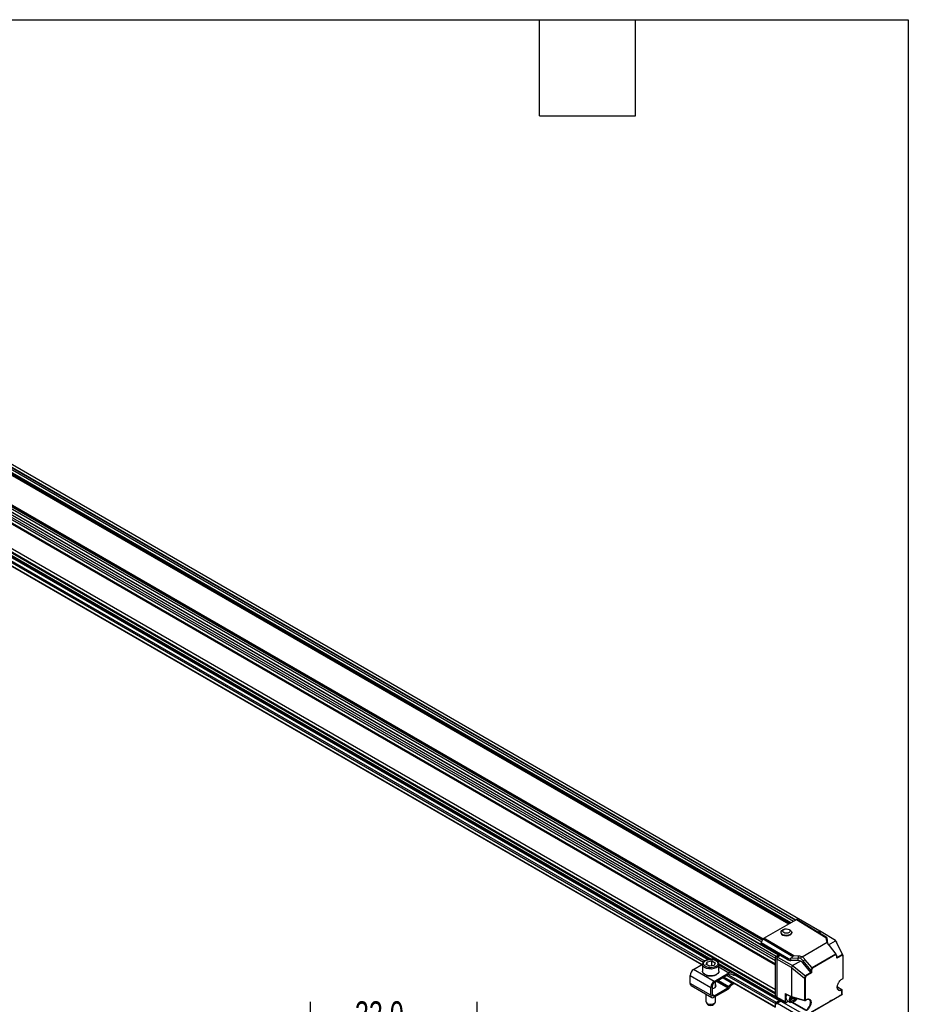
# Model space of a CAD drawing. Header units: millimetres. Extents: x 16 to 683, y 16 to 524.
# Tile 11 of 11: x 507 to 683, y 329 to 524. Entities that reach past the tile are written whole.
import ezdxf

# ---------------------------------------------------------------- set-up
doc = ezdxf.new("R2010")
doc.units = ezdxf.units.MM
doc.header["$LTSCALE"] = 2.5
doc.layers.add('DIMENSIONS', color=140, linetype='Continuous', lineweight=25)
doc.layers.add('TEXT', color=140, linetype='Continuous', lineweight=25)
doc.styles.add('SLDTEXTSTYLE0', font='TXT', dxfattribs={"width": 0.7})
doc.dimstyles.new('SLDDIMSTYLE2', dxfattribs={"dimtxt": 5.39502, "dimasz": 8.255, "dimexe": 0, "dimexo": 0.0625, "dimgap": 1.348755, "dimtad": 0, "dimtih": 1, "dimtoh": 1, "dimrnd": 1e-09, "dimzin": 4, "dimdsep": 46, "dimtxsty": 'SLDTEXTSTYLE0', "dimsah": 1, "dimcen": 0.09, "dimadec": 0, "dimazin": 1, "dimtfac": 1, "dimtmove": 0, "dimatfit": 0, "dimfxl": 0, "dimfrac": 2, "dimtolj": 1, "dimtzin": 12, "dimarcsym": 0})

# ---------------------------------------------------------------- blocks, each defined once
blk = doc.blocks.new('_D_9')
at = {"layer": 'DIMENSIONS'}
for p, q in [((564.3, 283.02), (564.3, 329.54)), ((597.32, 283.02), (597.32, 329.54)), ((564.3, 321.6), (548.43, 321.6)), ((573.11, 321.6), (571.3, 321.6)), ((571.3, 321.6), (571.3, 313.03)), ((589.14, 321.6), (590.95, 321.6)), ((590.95, 321.6), (590.95, 313.03)), ((597.32, 321.6), (613.19, 321.6)), ((571.3, 313.03), (573.11, 313.03)), ((590.95, 313.03), (589.14, 313.03))]:
    blk.add_line(p, q, dxfattribs=at)
for points in [[(564.3, 321.6), (556.05, 322.87), (556.05, 320.33)], [(597.32, 321.6), (605.57, 320.33), (605.57, 322.87)]]:
    blk.add_solid(points, dxfattribs=at)
at = {"layer": 'DIMENSIONS', "char_height": 5.292, "attachment_point": 1, "style": 'SLDTEXTSTYLE0'}
for s, insert in [('33.0', (573.11, 329.63)), ('1.30', (573.11, 319.85))]:
    blk.add_mtext(s, dxfattribs=dict(at, insert=insert))

msp = doc.modelspace()

# ---------------------------------------------------------------- linework, layer by layer
for p, q in [((378.904, 498.295), (656.307, 338.153)), ((378.904, 497.871), (656.307, 337.729)), ((378.904, 497.023), (656.307, 336.881)), ((378.999, 497.816), (656.348, 337.705)), ((378.999, 497.188), (656.348, 337.077)), ((379.061, 498.699), (656.464, 338.558)), ((378.904, 492.123), (656.307, 331.982)), ((378.904, 491.276), (656.307, 331.134)), ((378.999, 492.068), (656.348, 331.958)), ((378.999, 491.44), (656.348, 331.33)), ((388.651, 485.13), (643.602, 337.95)), ((400.592, 486.806), (656.929, 338.826)), ((656.967, 338.83), (400.678, 486.782)), ((413.919, 486.456), (659.008, 344.969)), ((413.919, 486.452), (659.004, 344.967)), ((413.947, 486.534), (659.089, 345.016)), ((414.055, 486.597), (659.198, 345.079)), ((414.202, 486.681), (659.345, 345.163)), ((659.367, 345.176), (414.225, 486.694)), ((416.909, 485.794), (659.929, 345.501)), ((417.329, 485.944), (660.269, 345.697)), ((419.626, 485.28), (665.124, 343.557)), ((388.666, 484.992), (643.368, 337.955)), ((408.436, 483.345), (653.775, 341.714)), ((408.538, 483.412), (653.829, 341.809)), ((408.685, 483.497), (653.902, 341.936)), ((653.914, 341.955), (408.708, 483.51)), ((419.054, 485.074), (660.378, 345.76)), ((389.671, 482.435), (641.782, 336.895)), ((389.728, 482.467), (641.838, 336.927)), ((390.272, 482.782), (642.083, 337.414)), ((390.544, 482.939), (642.277, 337.616)), ((391.762, 482.942), (642.992, 337.91)), ((391.824, 483.063), (643.208, 337.942)), ((408.391, 482.979), (653.605, 341.42)), ((654.044, 342.104), (660.472, 345.814)), ((660.472, 345.814), (666.331, 342.264)), ((666.361, 342.327), (660.588, 345.826)), ((660.588, 345.826), (661.016, 345.578)), ((661.016, 345.578), (664.824, 343.272)), ((657.425, 343.306), (657.424, 343.244)), ((657.976, 343.867), (657.762, 343.752)), ((659.218, 343.73), (659.008, 343.851)), ((659.54, 343.212), (659.541, 343.274)), ((664.729, 343.329), (665.124, 343.557)), ((664.778, 343.299), (665.091, 343.48)), ((664.824, 343.272), (666.383, 342.326)), ((665.397, 343.401), (664.994, 343.168)), ((665.313, 343.352), (665.091, 343.48)), ((665.124, 343.557), (665.237, 343.396)), ((668.232, 341.647), (665.397, 343.401)), ((653.46, 341.105), (657.268, 338.799)), ((653.46, 340.854), (653.46, 341.105)), ((653.5, 341.239), (653.929, 341.982)), ((657.308, 338.933), (653.5, 341.239)), ((653.929, 341.982), (659.783, 338.534)), ((659.985, 338.604), (654.044, 342.104)), ((661.609, 338.452), (666.562, 341.311)), ((666.331, 342.264), (666.37, 341.774)), ((666.506, 342.245), (666.361, 342.327)), ((666.37, 341.774), (666.555, 341.515)), ((666.506, 342.245), (666.499, 342.251)), ((666.506, 342.245), (666.555, 341.515)), ((666.849, 340.804), (668.246, 341.611)), ((668.246, 341.611), (668.232, 341.647)), ((668.393, 341.422), (668.232, 341.647)), ((668.246, 341.611), (669.572, 338.875)), ((668.393, 341.422), (668.427, 341.359)), ((669.745, 338.637), (668.427, 341.359)), ((666.928, 340.694), (668.282, 338.992)), ((642.646, 336.953), (642.845, 337.466)), ((642.845, 337.466), (643.714, 337.623)), ((642.845, 336.848), (642.845, 337.466)), ((643.714, 337.623), (644.384, 337.268)), ((643.714, 336.681), (643.714, 337.623)), ((644.384, 337.268), (644.185, 336.755)), ((645.07, 337.102), (656.307, 330.616)), ((645.131, 336.957), (645.089, 337.122)), ((656.307, 338.153), (656.464, 338.558)), ((656.307, 337.729), (656.307, 338.153)), ((656.348, 337.706), (656.307, 337.729)), ((656.348, 338.135), (656.497, 338.518)), ((656.58, 338.001), (656.348, 338.135)), ((656.348, 337.706), (656.348, 338.135)), ((656.348, 336.952), (656.348, 337.706)), ((656.464, 338.558), (656.929, 338.826)), ((656.497, 338.518), (656.983, 338.799)), ((656.729, 338.384), (656.497, 338.518)), ((656.735, 338.4), (656.578, 337.995)), ((659.517, 336.298), (656.578, 337.995)), ((656.578, 337.995), (656.578, 330.463)), ((657.268, 338.708), (656.735, 338.4)), ((656.735, 338.4), (659.671, 336.705)), ((656.983, 338.799), (656.996, 338.807)), ((657.218, 338.679), (656.996, 338.807)), ((657.268, 338.799), (658.624, 338.031)), ((657.268, 338.799), (657.268, 338.708)), ((658.624, 337.925), (657.268, 338.708)), ((658.919, 338.021), (657.308, 338.933)), ((658.624, 338.031), (658.624, 337.925)), ((659.548, 338.231), (659.38, 338.145)), ((659.38, 337.728), (659.38, 338.145)), ((660.818, 337.68), (659.38, 337.728)), ((659.548, 338.231), (659.783, 338.534)), ((659.548, 338.231), (660.818, 338.203)), ((661.321, 337.613), (659.733, 336.696)), ((660.825, 338.573), (659.985, 338.604)), ((660.825, 338.573), (660.818, 338.203)), ((660.818, 337.68), (660.818, 338.203)), ((661.827, 337.616), (662.163, 337.943)), ((663.356, 335.791), (661.827, 337.616)), ((661.827, 337.616), (661.827, 337.157)), ((663.356, 335.332), (661.827, 337.157)), ((663.565, 336.269), (662.163, 337.943)), ((668.291, 338.977), (663.578, 336.256)), ((668.292, 338.891), (663.633, 336.201)), ((668.477, 338.722), (668.285, 338.988)), ((668.462, 338.655), (668.292, 338.891)), ((669.572, 338.788), (668.462, 338.147)), ((668.462, 338.147), (668.462, 338.655)), ((669.572, 338.875), (668.484, 338.247)), ((668.484, 338.223), (668.484, 338.699)), ((669.751, 338.624), (669.572, 338.875)), ((669.731, 338.566), (669.572, 338.788)), ((669.731, 334.177), (669.731, 338.566)), ((669.754, 334.209), (669.754, 338.609)), ((640.116, 335.933), (641.9, 336.963)), ((644.195, 333.578), (640.116, 335.933)), ((641.9, 336.953), (641.9, 335.603)), ((643.317, 336.597), (642.646, 336.953)), ((643.714, 336.681), (643.3, 336.606)), ((644.185, 336.755), (643.317, 336.597)), ((643.73, 336.672), (643.714, 336.681)), ((644.195, 333.578), (647.132, 335.273)), ((645.131, 335.603), (645.131, 336.953)), ((645.131, 336.938), (656.387, 330.44)), ((647.656, 335.355), (645.131, 336.813)), ((645.131, 336.428), (647.132, 335.273)), ((647.656, 335.355), (648.196, 335.144)), ((648.196, 335.144), (648.021, 334.802)), ((656.307, 336.881), (656.348, 336.952)), ((656.307, 331.982), (656.307, 336.881)), ((656.348, 331.958), (656.348, 336.952)), ((659.671, 336.705), (659.517, 336.298)), ((659.517, 336.298), (659.552, 336.236)), ((659.552, 336.236), (662.104, 334.226)), ((659.552, 330.519), (659.552, 336.236)), ((659.733, 336.696), (659.671, 336.705)), ((659.733, 336.696), (662.298, 334.675)), ((663.388, 335.305), (662.298, 334.675)), ((663.463, 335.261), (662.353, 334.62)), ((663.356, 335.332), (663.356, 335.791)), ((663.373, 335.778), (663.565, 336.269)), ((663.633, 336.201), (663.463, 335.77)), ((663.463, 335.77), (663.463, 335.261)), ((639.436, 334.755), (643.515, 332.4)), ((639.436, 333.185), (639.436, 334.755)), ((643.515, 330.83), (639.436, 333.185)), ((647.132, 334.959), (644.195, 333.264)), ((644.457, 332.436), (644.457, 333.415)), ((644.697, 333.554), (646.874, 332.297)), ((647.043, 332.464), (644.927, 333.686)), ((645.052, 333.758), (647.113, 332.569)), ((645.97, 334.288), (647.792, 333.236)), ((646.133, 334.382), (656.347, 328.486)), ((646.19, 334.415), (656.307, 328.574)), ((646.734, 334.729), (656.307, 329.202)), ((647.006, 334.886), (656.443, 329.438)), ((648.021, 334.802), (647.481, 335.014)), ((647.792, 333.236), (647.956, 333.33)), ((648.057, 333.272), (648.057, 333.075)), ((648.162, 334.766), (648.329, 335.091)), ((648.225, 334.889), (657.055, 329.791)), ((648.287, 335.01), (657.123, 329.909)), ((662.104, 334.226), (662.104, 329.818)), ((662.118, 334.218), (662.298, 334.675)), ((662.353, 334.62), (662.194, 334.215)), ((662.194, 334.215), (662.194, 329.826)), ((669.482, 334.008), (669.715, 334.142)), ((669.498, 334.043), (669.731, 334.177)), ((639.635, 332.744), (643.714, 330.389)), ((643.515, 330.83), (643.515, 332.4)), ((643.787, 332.557), (643.787, 330.987)), ((644.195, 330.751), (646.874, 332.297)), ((646.874, 331.983), (644.195, 330.437)), ((644.537, 332.557), (644.457, 332.677)), ((647.113, 332.569), (647.043, 332.464)), ((647.283, 332.421), (647.213, 332.317)), ((648.057, 333.075), (647.792, 332.922)), ((656.348, 331.958), (656.307, 331.982)), ((656.348, 331.205), (656.348, 331.958)), ((658.238, 331.213), (659.552, 330.519)), ((658.238, 331.213), (658.238, 329.57)), ((668.568, 332.517), (669.446, 331.965)), ((668.601, 332.493), (669.443, 331.964)), ((669.496, 331.006), (669.496, 331.87)), ((669.518, 331.019), (669.518, 331.902)), ((642.573, 331.048), (642.573, 329.585)), ((642.655, 329.363), (642.866, 329.091)), ((644.195, 330.751), (643.787, 330.987)), ((644.165, 329.091), (644.375, 329.363)), ((644.457, 329.585), (644.457, 330.589)), ((656.307, 331.134), (656.348, 331.205)), ((656.307, 330.616), (656.307, 331.134)), ((656.348, 330.655), (656.348, 331.205)), ((656.578, 330.522), (656.348, 330.655)), ((656.416, 330.505), (656.594, 330.402)), ((656.443, 329.438), (657.055, 329.791)), ((656.452, 329.396), (657.173, 329.813)), ((656.688, 329.261), (656.452, 329.396)), ((656.578, 330.463), (658.238, 329.57)), ((656.661, 330.285), (658.321, 329.392)), ((657.395, 329.672), (656.715, 329.279)), ((656.715, 329.279), (659.892, 327.445)), ((657.123, 329.909), (657.123, 330.036)), ((657.173, 329.813), (657.173, 330.009)), ((657.395, 329.685), (657.173, 329.813)), ((657.395, 329.89), (657.395, 329.672)), ((657.395, 329.672), (662.114, 326.948)), ((658.255, 331.178), (659.567, 330.485)), ((658.926, 329.653), (658.51, 329.413)), ((658.625, 329.827), (659.332, 329.418)), ((659.509, 330.056), (659.678, 330.454)), ((659.725, 329.696), (659.509, 330.056)), ((659.52, 330.038), (659.787, 330.177)), ((662.104, 329.818), (659.552, 330.519)), ((659.571, 330.484), (662.119, 329.783)), ((662.321, 327.79), (659.598, 329.391)), ((660.195, 329.941), (659.725, 329.696)), ((662.376, 327.884), (659.767, 329.421)), ((659.787, 330.177), (659.881, 330.398)), ((660.195, 329.941), (659.787, 330.177)), ((659.871, 329.472), (659.979, 329.535)), ((660.335, 330.273), (660.195, 329.941)), ((662.178, 329.791), (662.411, 329.926)), ((662.194, 329.826), (662.427, 329.961)), ((662.429, 326.926), (669.496, 331.006)), ((663.487, 327.537), (666.951, 329.537)), ((667.354, 329.769), (667.115, 329.631)), ((667.518, 329.864), (668.451, 330.403)), ((668.464, 330.41), (668.464, 330.41)), ((668.467, 330.411), (668.504, 330.433)), ((668.467, 330.411), (668.467, 330.411)), ((668.504, 330.433), (668.504, 330.433)), ((668.52, 330.442), (669.037, 330.741)), ((669.126, 330.792), (669.42, 330.962)), ((669.424, 330.964), (669.497, 331.006)), ((656.307, 328.574), (656.307, 329.202)), ((656.357, 328.603), (656.357, 329.232)), ((656.586, 329.099), (656.357, 329.232))]:
    msp.add_line(p, q)
at = {"flags": 128}
for points in [[(657.424, 343.244), (657.435, 343.153), (657.558, 342.935), (657.806, 342.757), (658.146, 342.642), (658.531, 342.607), (658.909, 342.655), (659.23, 342.781)], [(659.231, 342.843), (658.91, 342.718), (658.532, 342.669), (658.147, 342.705), (657.807, 342.819), (657.559, 342.997), (657.435, 343.215), (657.453, 343.443), (657.61, 343.65), (657.762, 343.752)], [(659.017, 343.222), (658.774, 343.129), (658.487, 343.099), (658.2, 343.135), (657.956, 343.233), (657.794, 343.378), (657.737, 343.547), (657.794, 343.715), (657.956, 343.856), (658.2, 343.949), (658.487, 343.98), (658.774, 343.943), (659.017, 343.845), (659.18, 343.701), (659.237, 343.532), (659.18, 343.364), (659.017, 343.222)], [(659.218, 343.73), (659.297, 343.679), (659.486, 343.477), (659.539, 343.251), (659.45, 343.03), (659.231, 342.843)], [(645.099, 337.137), (645.123, 337.041), (645.131, 336.953)], [(656.929, 338.826), (656.939, 338.831), (656.949, 338.833), (656.958, 338.833), (656.966, 338.831), (656.973, 338.826), (656.978, 338.819), (656.981, 338.81), (656.983, 338.799)], [(643.163, 336.043), (642.693, 336.151), (642.303, 336.337), (642.033, 336.583), (641.907, 336.866), (641.9, 336.953)], [(643.163, 334.693), (642.693, 334.8), (642.303, 334.986), (642.033, 335.233), (641.907, 335.515), (641.9, 335.603)], [(645.131, 336.953), (645.092, 336.75), (644.906, 336.479), (644.583, 336.254), (644.157, 336.098), (643.667, 336.025), (643.163, 336.043)], [(645.131, 335.603), (645.092, 335.399), (644.906, 335.128), (644.583, 334.903), (644.157, 334.747), (643.667, 334.675), (643.163, 334.693)], [(648.299, 335.108), (648.267, 335.118), (648.196, 335.144)], [(648.162, 334.766), (648.161, 334.764), (648.139, 334.764), (648.092, 334.776), (648.021, 334.802)], [(648.057, 333.075), (648.153, 333.142), (648.2, 333.189)], [(669.498, 334.043), (669.497, 334.031), (669.494, 334.021), (669.489, 334.014), (669.483, 334.008), (669.475, 334.005), (669.465, 334.004), (669.456, 334.006), (669.452, 334.007)], [(643.787, 332.124), (644.113, 332.21), (644.388, 332.369), (644.545, 332.574), (644.563, 332.798), (644.457, 332.991)], [(642.573, 329.585), (642.587, 329.492), (642.72, 329.294), (642.973, 329.14), (643.31, 329.055)], [(643.31, 329.055), (643.677, 329.05), (644.02, 329.126), (644.286, 329.273), (644.435, 329.467), (644.457, 329.585)], [(656.526, 330.434), (656.526, 330.434), (656.475, 330.423), (656.428, 330.424), (656.387, 330.44), (656.353, 330.468), (656.328, 330.508), (656.312, 330.557), (656.307, 330.616)], [(658.588, 331.002), (658.482, 330.758), (658.405, 330.403), (658.431, 330.096), (658.556, 329.878), (658.625, 329.827)], [(659.11, 329.955), (659.175, 330.307), (659.309, 330.621)], [(659.871, 329.472), (659.763, 329.418), (659.498, 329.369), (659.283, 329.452), (659.148, 329.657), (659.11, 329.955)], [(659.327, 329.949), (659.389, 330.27), (659.499, 330.521)], [(660.537, 330.218), (660.418, 329.983), (660.199, 329.705), (659.947, 329.517), (659.7, 329.446), (659.496, 329.503), (659.365, 329.68), (659.327, 329.949)], [(669.126, 330.792), (669.119, 330.788), (669.11, 330.783), (669.1, 330.777), (669.088, 330.77), (669.075, 330.763), (669.062, 330.755), (669.049, 330.748), (669.037, 330.741)], [(669.496, 331.006), (669.505, 331.011), (669.512, 331.015), (669.517, 331.018), (669.518, 331.019), (669.517, 331.018), (669.513, 331.016), (669.506, 331.012), (669.497, 331.006)]]:
    msp.add_lwpolyline(points, dxfattribs=at)
for centre, radius, start, end in [((659.037, 343.246), 0.503, 292.46863, 356.07182), ((667.13, 341.56), 0.577, 184.54587, 213.01187), ((660.764, 335.648), 2.555, 78.27852, 88.79203), ((640.912, 334.688), 1.478, 122.60548, 177.39452), ((647.48, 334.764), 0.617, 73.44019, 124.40371), ((639.907, 333.133), 0.474, 173.70115, 234.98667), ((644.991, 332.333), 1.478, 122.60548, 177.39452), ((644.673, 332.517), 0.887, 122.60548, 177.39452), ((648.912, 331.417), 2.136, 121.60274, 147.3774), ((647.364, 334.619), 0.411, 73.44019, 124.40371), ((669.677, 334.209), 0.0769, 299.99731, 0), ((669.693, 334.173), 0.038, 305.1063, 6.20588), ((669.716, 334.212), 0.0383, 294.04692, 354.63294), ((646.594, 332.752), 0.534, 301.60274, 327.3774), ((646.314, 332.893), 1.068, 301.60274, 327.3774), ((648.632, 331.558), 1.602, 121.60274, 147.3774), ((669.207, 332.422), 0.65, 175.13335, 232.10957), ((669.083, 332.432), 0.591, 242.21851, 307.53948), ((669.442, 331.902), 0.0769, 360, 57.7452), ((669.481, 331.905), 0.038, 293.75853, 354.92133), ((669.481, 331.898), 0.0381, 5.36196, 64.61206), ((643.93, 330.762), 0.42, 170.78596, 309.20329), ((644.036, 330.946), 0.252, 170.78596, 309.20329), ((656.602, 329.189), 0.296, 122.60548, 177.39452), ((656.975, 329.916), 0.148, 302.60548, 357.39452), ((662.139, 329.933), 0.12, 253.20842, 297.07624), ((662.138, 329.812), 0.0347, 170.28782, 236.1109), ((662.139, 329.858), 0.0769, 254.63555, 299.99731), ((662.157, 329.822), 0.037, 304.16131, 7.15088), ((661.336, 329.505), 1.926, 302.68717, 357.38818), ((662.39, 329.956), 0.037, 304.16131, 7.15088), ((662.742, 329.473), 0.578, 62.33813, 123.03623), ((662.628, 329.478), 0.635, 354.497, 52.96644), ((643.515, 329.753), 0.927, 225.50553, 314.49447)]:
    msp.add_arc(centre, radius, start, end)
for centre, major_axis, ratio, start_param, end_param in [((660.472, 345.626), (0.115, 0.2), 0.5773087, 6.283041, 7.068313), ((654.044, 341.915), (0.115, 0.2), 0.5774544, 0.7852537, 1.5705257), ((666.472, 341.99), (-0.127, 0.34), 0.1834378, 6.0666614, 6.8519334), ((668.08, 341.803), (1.713, -0.026), 0.5872743, 3.1972404, 3.608959), ((665.346, 342.933), (1.154, -0.683), 0.0104875, 0.0453411, 0.4604537), ((659.426, 338.404), (1.154, -0.018), 0.5872749, 3.9534793, 4.6822886), ((659.426, 339.518), (0.8, 1.422), 0.5843264, 3.4540411, 3.8691537), ((660.128, 338.332), (0.359, -0.18), 0.5718515, 2.2428965, 3.0281685), ((660.758, 336.778), (1.538, -0.024), 0.5872749, 1.2052597, 1.540696), ((660.746, 337.569), (1.713, -0.026), 0.5872743, 1.1216049, 1.5333232), ((660.758, 336.505), (1.31, -1.15), 0.7014548, 1.3549777, 1.7483511), ((668.238, 338.922), (0.0184, 0.0857), 0.698955, 4.4906482, 5.5503982), ((668.407, 338.686), (0.075, 0.0242), 0.698919, 5.2760057, 6.5562002), ((668.407, 338.178), (0.0544, 0.0942), 0.5773346, 4.7124296, 5.4978278), ((669.518, 338.819), (0.0185, 0.0857), 0.6987116, 4.4917011, 5.5529422), ((669.677, 338.597), (0.0751, 0.0241), 0.6986755, 5.2770587, 6.3393029), ((663.409, 335.93), (0.031, 0.154), 0.4573465, 2.7920477, 3.0651964), ((663.409, 335.365), (0.0655, -0.0575), 0.7014548, 4.4965707, 4.9896685), ((663.409, 335.801), (0.0767, -0.0145), 0.4080966, 4.2947941, 5.5749885), ((663.409, 335.293), (0.0769, -0.0444), 0.0000704, 0.7854388, 1.8456836), ((663.579, 336.232), (0.0616, -0.053), 0.2214022, 0.7082374, 1.7679874), ((662.139, 334.388), (0.015, 0.171), 0.4404864, 2.8602951, 3.0605607), ((662.139, 334.246), (0.0767, -0.0145), 0.4085629, 4.5136609, 5.5749044), ((662.299, 334.652), (0.0616, -0.053), 0.22087, 0.7083216, 1.7690566), ((658.292, 331.245), (0.0385, 0.0667), 0.5771178, 2.3561515, 3.1634023), ((656.85, 330.62), (0.192, 0.333), 0.5772057, 2.3562656, 3.159042), ((656.715, 329.122), (0.096, 0.167), 0.5775574, 0.7854691, 2.3559609), ((658.51, 329.727), (0.192, 0.333), 0.5772057, 2.3562656, 3.926757), ((659.598, 330.556), (0.0284, 0.0718), 0.4913732, 2.2863898, 3.1951769), ((667.089, 329.616), (0.193, 0.112), 0.000071, 3.922547, 4.8496947), ((667.381, 329.785), (0.193, 0.112), 0.000071, 0.7809542, 1.7080934), ((668.312, 330.322), (0.195, 0.113), 0.0000697, 6.1281419, 7.0552644), ((668.659, 330.523), (0.195, 0.113), 0.0000697, 2.9864981, 3.9136718), ((669.36, 330.927), (0.0666, 0.0385), 0.0001017, 5.8406738, 6.0264661)]:
    msp.add_ellipse(centre, major_axis=major_axis, ratio=ratio, start_param=start_param, end_param=end_param)
for points in [[(653.5, 341.239), (653.475, 341.195), (653.46, 341.146), (653.46, 341.105)], [(666.544, 341.374), (666.549, 341.353), (666.555, 341.332), (666.562, 341.311)], [(657.268, 338.799), (657.268, 338.84), (657.283, 338.889), (657.308, 338.933)], [(661.503, 338.463), (661.436, 338.355), (661.364, 338.249), (661.283, 338.15)], [(661.283, 338.15), (661.489, 337.999), (661.673, 337.817), (661.827, 337.616)], [(661.609, 338.452), (661.574, 338.456), (661.539, 338.46), (661.503, 338.463)]]:
    msp.add_open_spline(points, degree=3)
for points, knots in [([(666.647, 341.246), (666.637, 341.257), (666.626, 341.269), (666.616, 341.282), (666.604, 341.296), (666.593, 341.31), (666.581, 341.326), (666.569, 341.341), (666.557, 341.357), (666.544, 341.374)], [0.0000000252, 0.0000000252, 0.0000000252, 0.0000000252, 0.0003261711, 0.0003261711, 0.0003261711, 0.0006766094, 0.0006766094, 0.0006766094, 0.0010275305, 0.0010275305, 0.0010275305, 0.0010275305]), ([(666.562, 341.311), (666.588, 341.246), (666.618, 341.181), (666.728, 340.971), (666.82, 340.829), (666.928, 340.694)], [1.58824962, 1.58824962, 1.58824962, 1.58824962, 1.70087123, 1.70087123, 1.95544914, 1.95544914, 1.95544914, 1.95544914]), ([(666.849, 340.804), (666.809, 340.875), (666.729, 341.019), (666.674, 341.17), (666.647, 341.246)], [0, 0, 0, 0, 0.4919784, 1, 1, 1, 1]), ([(642.267, 337.584), (642.21, 337.54), (642.066, 337.429), (641.931, 337.21), (641.91, 337.036), (641.9, 336.95)], [0, 0, 0, 0, 0.2472989, 0.6286339, 1, 1, 1, 1]), ([(643.205, 336.309), (643.089, 336.324), (642.961, 336.349), (642.695, 336.433), (642.557, 336.493), (642.372, 336.618), (642.314, 336.666), (642.215, 336.771), (642.173, 336.829), (642.114, 336.953), (642.096, 337.019), (642.089, 337.154), (642.101, 337.223), (642.152, 337.356), (642.193, 337.421), (642.298, 337.542), (642.363, 337.597), (642.509, 337.695), (642.589, 337.737), (642.757, 337.808), (642.844, 337.837), (643.103, 337.904), (643.273, 337.925), (643.576, 337.936), (643.71, 337.927), (643.826, 337.912)], [0, 0, 0, 0, 0.125, 0.125, 0.25, 0.25, 0.3125, 0.3125, 0.375, 0.375, 0.4375, 0.4375, 0.5, 0.5, 0.5625, 0.5625, 0.625, 0.625, 0.6875, 0.6875, 0.75, 0.75, 0.875, 0.875, 1, 1, 1, 1]), ([(643.853, 337.945), (643.67, 337.957), (643.378, 337.977), (642.971, 337.913), (642.645, 337.814), (642.397, 337.7), (642.294, 337.608), (642.267, 337.584)], [0, 0, 0, 0, 0.3103237, 0.4958037, 0.700318, 0.9205385, 1, 1, 1, 1]), ([(643.826, 337.912), (643.941, 337.897), (644.069, 337.872), (644.335, 337.788), (644.474, 337.727), (644.659, 337.603), (644.716, 337.555), (644.815, 337.45), (644.857, 337.392), (644.916, 337.267), (644.934, 337.201), (644.941, 337.067), (644.93, 336.998), (644.878, 336.864), (644.838, 336.799), (644.732, 336.679), (644.667, 336.624), (644.522, 336.526), (644.441, 336.484), (644.274, 336.413), (644.187, 336.384), (643.927, 336.316), (643.757, 336.296), (643.454, 336.285), (643.32, 336.294), (643.205, 336.309)], [0, 0, 0, 0, 0.125, 0.125, 0.25, 0.25, 0.3125, 0.3125, 0.375, 0.375, 0.4375, 0.4375, 0.5, 0.5, 0.5625, 0.5625, 0.625, 0.625, 0.6875, 0.6875, 0.75, 0.75, 0.875, 0.875, 1, 1, 1, 1]), ([(643.859, 337.929), (643.857, 337.936), (643.852, 337.951), (643.84, 337.943), (643.83, 337.922), (643.826, 337.912)], [0, 0, 0, 0, 0.2901271, 0.6588884, 1, 1, 1, 1]), ([(645.089, 337.122), (645.079, 337.173), (645.046, 337.349), (644.795, 337.604), (644.374, 337.844), (644.021, 337.913), (643.853, 337.945)], [0, 0, 0, 0, 0.1220257, 0.4196107, 0.7232596, 1, 1, 1, 1]), ([(658.919, 338.021), (658.863, 338.021), (658.811, 338.022), (658.713, 338.025), (658.667, 338.027), (658.624, 338.031)], [0, 0, 0, 0, 0.5, 0.5, 1, 1, 1, 1]), ([(662.163, 337.943), (662.052, 338.076), (661.927, 338.2), (661.733, 338.361), (661.672, 338.408), (661.609, 338.452)], [4.32773281, 4.32773281, 4.32773281, 4.32773281, 4.58231072, 4.58231072, 4.69493569, 4.69493569, 4.69493569, 4.69493569]), ([(668.282, 338.992), (668.284, 338.989), (668.287, 338.985), (668.29, 338.98), (668.291, 338.977)], [0, 0, 0, 0, 0.51135369, 1, 1, 1, 1]), ([(669.745, 338.637), (669.746, 338.634), (669.748, 338.63), (669.75, 338.626), (669.751, 338.624)], [0, 0, 0, 0, 0.5163579, 1, 1, 1, 1]), ([(643.205, 336.309), (643.2, 336.296), (643.194, 336.279), (643.184, 336.237), (643.179, 336.212), (643.171, 336.16), (643.168, 336.133), (643.164, 336.084), (643.163, 336.062), (643.163, 336.043)], [0, 0, 0, 0, 0.25, 0.25, 0.5, 0.5, 0.75, 0.75, 1, 1, 1, 1]), ([(663.578, 336.256), (663.576, 336.258), (663.571, 336.262), (663.567, 336.266), (663.565, 336.269)], [0, 0, 0, 0, 0.4886465, 1, 1, 1, 1]), ([(642.626, 334.831), (642.673, 334.807), (642.829, 334.726), (643.036, 334.695), (643.18, 334.673)], [0, 0, 0, 0, 0.3035469, 1, 1, 1, 1]), ([(643.163, 334.693), (643.163, 334.678), (643.164, 334.665), (643.171, 334.657), (643.176, 334.663), (643.18, 334.673)], [0, 0, 0, 0, 0.5, 0.5, 1, 1, 1, 1]), ([(643.18, 334.673), (643.324, 334.662), (643.651, 334.636), (644.088, 334.702), (644.437, 334.823), (644.635, 334.917), (644.713, 334.988), (644.728, 335.001)], [0, 0, 0, 0, 0.2500649, 0.5663748, 0.7514812, 0.9522573, 1, 1, 1, 1]), ([(668.826, 331.817), (668.814, 331.822), (668.748, 331.853), (668.66, 331.966), (668.576, 332.159), (668.548, 332.41), (668.577, 332.694), (668.659, 332.985), (668.781, 333.258), (668.964, 333.56), (669.208, 333.848), (669.409, 333.983), (669.498, 334.043)], [0, 0, 0, 0, 0.023507, 0.1206875, 0.2236623, 0.3297991, 0.4359359, 0.5389106, 0.6360911, 0.7257015, 0.878869, 1, 1, 1, 1]), ([(669.496, 331.87), (669.407, 331.828), (669.207, 331.733), (668.974, 331.732), (668.861, 331.797), (668.826, 331.817)], [0, 0, 0, 0, 0.3558469, 0.8058079, 1, 1, 1, 1]), ([(669.443, 331.964), (669.446, 331.966), (669.449, 331.967), (669.453, 331.968), (669.456, 331.969), (669.46, 331.97), (669.463, 331.971), (669.47, 331.972), (669.476, 331.971), (669.482, 331.968), (669.487, 331.964), (669.491, 331.96), (669.493, 331.953), (669.496, 331.947), (669.497, 331.94), (669.497, 331.933)], [0, 0, 0, 0, 0.119759, 0.119759, 0.119759, 0.245509, 0.245509, 0.245509, 0.4970091, 0.4970091, 0.4970091, 0.7485092, 0.7485092, 0.7485092, 1.0000093, 1.0000093, 1.0000093, 1.0000093]), ([(669.496, 331.87), (669.496, 331.885), (669.491, 331.905), (669.47, 331.941), (669.456, 331.956), (669.443, 331.964)], [0, 0, 0, 0, 0.5, 0.5, 1, 1, 1, 1]), ([(656.418, 330.509), (656.405, 330.516), (656.374, 330.535), (656.352, 330.589), (656.349, 330.636), (656.348, 330.655)], [0, 0, 0, 0, 0.29929, 0.7194038, 1, 1, 1, 1]), ([(656.357, 329.232), (656.357, 329.26), (656.368, 329.295), (656.403, 329.356), (656.428, 329.382), (656.452, 329.396)], [0, 0, 0, 0, 0.5, 0.5, 1, 1, 1, 1]), ([(662.427, 329.961), (662.444, 329.97), (662.478, 329.989), (662.528, 330.014), (662.578, 330.035), (662.628, 330.052), (662.677, 330.067), (662.725, 330.077), (662.787, 330.087), (662.861, 330.091), (662.944, 330.083), (663.022, 330.062), (663.068, 330.039), (663.092, 330.027)], [0, 0, 0, 0, 0.0690311, 0.1375766, 0.2058353, 0.2740083, 0.3422979, 0.4109048, 0.4800273, 0.6105625, 0.7398189, 0.8691734, 1, 1, 1, 1]), ([(663.367, 329.418), (663.367, 329.398), (663.366, 329.359), (663.362, 329.298), (663.355, 329.237), (663.346, 329.174), (663.334, 329.111), (663.319, 329.046), (663.286, 328.921), (663.219, 328.733), (663.097, 328.49), (662.948, 328.263), (662.807, 328.098), (662.691, 327.984), (662.605, 327.911), (662.518, 327.845), (662.459, 327.809), (662.429, 327.791)], [0, 0, 0, 0, 0.0345554, 0.0688649, 0.1030275, 0.1371439, 0.1713149, 0.2056409, 0.240221, 0.3700751, 0.5000288, 0.6298829, 0.7598364, 0.8201279, 0.8798929, 0.9396707, 1, 1, 1, 1]), ([(663.092, 330.027), (663.103, 330.02), (663.125, 330.006), (663.157, 329.982), (663.186, 329.955), (663.213, 329.926), (663.238, 329.893), (663.261, 329.858), (663.283, 329.82), (663.307, 329.768), (663.331, 329.7), (663.352, 329.613), (663.365, 329.519), (663.366, 329.452), (663.367, 329.418)], [0, 0, 0, 0, 0.0655269, 0.1305652, 0.1952843, 0.2598557, 0.3244524, 0.3892471, 0.4544109, 0.520112, 0.64055, 0.7599566, 0.8794132, 1, 1, 1, 1]), ([(663.367, 329.418), (663.354, 329.411), (663.335, 329.405), (663.293, 329.405), (663.273, 329.41), (663.26, 329.417)], [0, 0, 0, 0, 0.5, 0.5, 1, 1, 1, 1])]:
    msp.add_open_spline(points, degree=3, knots=knots)
at = {"layer": 'TEXT'}
for p, q in [((15.875, 523.875), (682.625, 523.875)), ((609.6, 504.825), (609.6, 523.875)), ((628.65, 504.825), (628.65, 523.875)), ((682.625, 523.875), (682.625, 15.875)), ((609.6, 504.825), (628.65, 504.825))]:
    msp.add_line(p, q, dxfattribs=at)

# ---------------------------------------------------------------- dimensions: what is measured, and where the dimension line sits
at = {"layer": 'DIMENSIONS'}
dim = msp.add_linear_dim(base=(564.301, 321.604), p1=(597.317, 279.847), p2=(564.301, 279.847), angle=0, dimstyle='SLDDIMSTYLE2', dxfattribs=at)
dim.commit()
dim.dimension.update_dxf_attribs({"geometry": '_D_9', "text_midpoint": (581.126, 321.604), "dimtype": 160})

doc.saveas('drawing.dxf')
